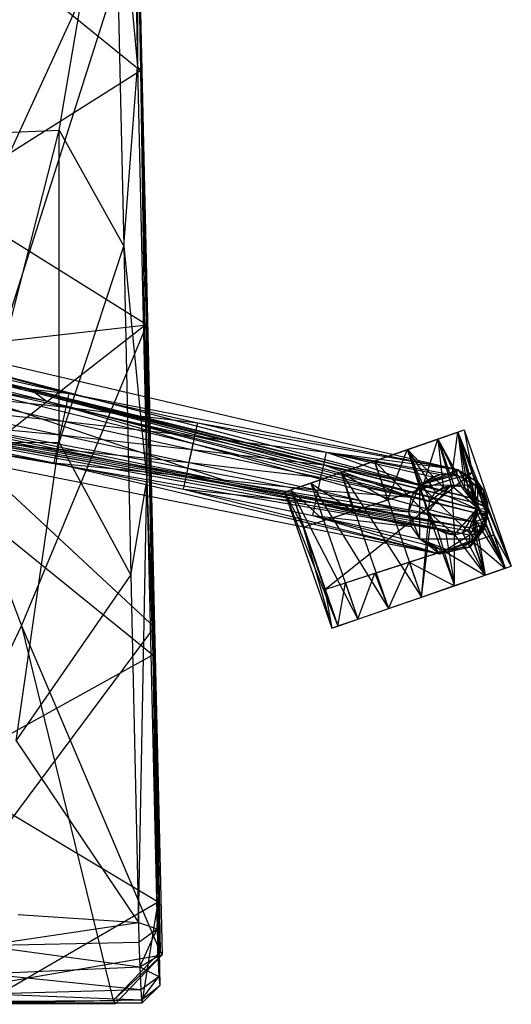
# Model space of a CAD drawing. Header units: inches. Extents: x -13.8 to 13.8, y -14.8 to 12.9.
# Tile 4 of 8: x 7.2 to 13.8, y -10.1 to 3.1. Entities that reach past the tile are written whole.
import ezdxf

# ---------------------------------------------------------------- set-up
doc = ezdxf.new("R2010")
doc.units = ezdxf.units.IN
doc.layers.get('0').update_dxf_attribs({"true_color": 0xc2ced6})

msp = doc.modelspace()

# ---------------------------------------------------------------- linework, layer by layer
at = {"color": 8, "true_color": 0x8c8177}
for p, q in [((7.734, 1.651), (8.471, 5.98)), ((8.471, 5.98), (8.603, 0.089)), ((8.471, 5.98), (8.79, 2.504)), ((8.773, 5.192), (8.79, 2.504)), ((5.841, -1.322), (8.783, 5.076)), ((8.783, 5.076), (8.913, -0.968)), ((8.785, 4.659), (8.79, 2.504)), ((8.785, 4.659), (8.831, 2.455)), ((6.148, 4.64), (8.831, 2.455)), ((6.477, -2.681), (8.799, 4.61)), ((8.799, 4.61), (8.913, -0.968)), ((8.799, 4.61), (9.018, -5.04)), ((8.762, 3.746), (8.79, 2.504)), ((8.777, 3.436), (8.79, 2.504)), ((6.147, 0.767), (8.831, 2.455)), ((8.603, 0.089), (8.79, 2.504)), ((8.79, 2.504), (8.831, 2.455)), ((8.79, 2.504), (8.916, -3.063)), ((8.831, 2.455), (8.903, -0.961)), ((8.831, 2.455), (8.916, -3.063)), ((6.47, 1.599), (7.734, 1.651)), ((6.666, -2.547), (7.734, 1.651)), ((7.732, -2.553), (7.734, 1.651)), ((7.734, 1.651), (8.603, 0.089)), ((6.147, 0.767), (8.903, -0.961)), ((7.732, -2.553), (8.603, 0.089)), ((8.603, 0.089), (8.698, -4.339)), ((8.603, 0.089), (8.916, -3.063)), ((5.841, -1.322), (8.913, -0.968)), ((6.147, -3.11), (8.903, -0.961)), ((7.225, -5.023), (8.913, -0.968)), ((8.903, -0.961), (8.916, -3.063)), ((8.903, -0.961), (8.996, -5.412)), ((8.913, -0.968), (9.018, -5.04)), ((8.913, -0.968), (9.092, -9.413)), ((5.841, -1.322), (7.225, -5.023)), ((6.666, -2.547), (7.732, -2.553)), ((7.155, -6.572), (7.732, -2.553)), ((7.732, -2.553), (8.698, -4.339)), ((6.477, -2.681), (9.018, -5.04)), ((6.147, -3.11), (8.996, -5.412)), ((8.698, -4.339), (8.916, -3.063)), ((8.801, -9.019), (8.916, -3.063)), ((8.916, -3.063), (8.996, -5.412)), ((8.916, -3.063), (9.052, -9.103)), ((7.155, -6.572), (8.698, -4.339)), ((8.698, -4.339), (8.801, -9.019)), ((4.827, -10.088), (7.225, -5.023)), ((7.225, -5.023), (8.462, -10.069)), ((7.225, -5.023), (9.092, -9.413)), ((5.235, -10.119), (9.018, -5.04)), ((9.018, -5.04), (9.092, -9.413)), ((9.018, -5.04), (9.12, -9.455)), ((6.147, -6.988), (8.996, -5.412)), ((8.996, -5.412), (9.052, -9.103)), ((8.996, -5.412), (9.065, -8.741)), ((7.155, -6.572), (8.801, -9.019)), ((6.147, -6.988), (9.065, -8.741)), ((6.706, -10.111), (9.065, -8.741)), ((8.852, -10.098), (9.065, -8.741)), ((9.052, -9.103), (9.065, -8.741)), ((9.064, -9.472), (9.065, -8.741)), ((9.065, -8.741), (9.076, -9.746)), ((9.065, -8.741), (9.089, -9.864)), ((7.181, -8.911), (8.801, -9.019)), ((6.711, -9.328), (8.801, -9.019)), ((8.801, -9.019), (8.805, -9.281)), ((8.801, -9.019), (9.052, -9.103)), ((8.805, -9.281), (9.052, -9.103)), ((8.821, -9.616), (9.052, -9.103)), ((9.052, -9.103), (9.064, -9.472)), ((6.711, -9.328), (8.805, -9.281)), ((8.805, -9.281), (8.821, -9.616)), ((6.711, -9.328), (8.821, -9.616)), ((8.462, -10.069), (9.092, -9.413)), ((9.092, -9.413), (9.12, -9.455)), ((5.235, -10.119), (9.12, -9.455)), ((8.462, -10.069), (9.12, -9.455)), ((8.491, -10.109), (9.12, -9.455)), ((8.821, -9.616), (9.064, -9.472)), ((9.064, -9.472), (9.076, -9.746)), ((6.724, -9.706), (8.821, -9.616)), ((8.821, -9.616), (8.833, -9.918)), ((8.821, -9.616), (9.076, -9.746)), ((6.724, -9.706), (8.833, -9.918)), ((8.833, -9.918), (9.076, -9.746)), ((8.843, -10.061), (9.076, -9.746)), ((9.076, -9.746), (9.089, -9.864)), ((6.742, -9.976), (8.833, -9.918)), ((8.833, -9.918), (8.843, -10.061)), ((8.843, -10.061), (9.089, -9.864)), ((8.852, -10.098), (9.089, -9.864)), ((4.827, -10.088), (8.462, -10.069)), ((5.235, -10.119), (8.462, -10.069)), ((6.742, -9.976), (8.843, -10.061)), ((6.762, -10.093), (8.843, -10.061)), ((8.462, -10.069), (8.491, -10.109)), ((8.843, -10.061), (8.852, -10.098)), ((4.595, -10.102), (8.852, -10.098)), ((5.235, -10.119), (8.491, -10.109)), ((6.706, -10.111), (8.852, -10.098)), ((6.762, -10.093), (8.852, -10.098))]:
    msp.add_line(p, q, dxfattribs=at)
at = {"color": 18, "true_color": 0x000000}
for p, q in [((1.465, -0.203), (7.869, -1.893)), ((1.465, -0.203), (13.099, -2.919)), ((1.465, -0.203), (13.365, -3.323)), ((1.216, -0.312), (7.334, -1.842)), ((1.216, -0.312), (13.365, -3.323)), ((1.847, -0.486), (7.334, -1.842)), ((1.847, -0.486), (7.407, -1.88)), ((2.448, -0.698), (7.407, -1.88)), ((2.448, -0.698), (7.558, -1.991)), ((0.958, -1.514), (11.169, -3.364)), ((0.958, -1.514), (13.263, -3.796)), ((1.478, -1.543), (10.026, -3.082)), ((1.478, -1.543), (13.308, -3.709)), ((1.527, -1.534), (10.026, -3.082)), ((6.137, -1.497), (7.869, -1.893)), ((1.141, -1.718), (7.667, -2.825)), ((1.141, -1.718), (12.853, -4.054)), ((1.141, -1.718), (13.263, -3.796)), ((5.718, -1.63), (7.558, -1.991)), ((5.718, -1.63), (9.465, -2.901)), ((5.718, -1.63), (9.537, -2.568)), ((6.095, -1.691), (7.828, -2.079)), ((6.095, -1.691), (7.869, -1.893)), ((7.334, -1.842), (7.407, -1.88)), ((7.334, -1.842), (12.968, -3.276)), ((7.334, -1.842), (13.365, -3.323)), ((7.334, -1.842), (13.372, -3.375)), ((3.317, -1.929), (11.169, -3.364)), ((3.317, -1.929), (13.308, -3.709)), ((6.053, -1.886), (7.788, -2.266)), ((6.053, -1.886), (7.828, -2.079)), ((7.407, -1.88), (7.558, -1.991)), ((7.407, -1.88), (12.968, -3.276)), ((7.407, -1.88), (13.366, -3.452)), ((7.828, -2.079), (7.869, -1.893)), ((7.869, -1.893), (9.6, -2.289)), ((7.869, -1.893), (13.099, -2.919)), ((6.011, -2.081), (7.748, -2.452)), ((6.011, -2.081), (7.788, -2.266)), ((7.558, -1.991), (9.537, -2.568)), ((7.558, -1.991), (13.356, -3.506)), ((7.558, -1.991), (13.366, -3.452)), ((7.788, -2.266), (7.828, -2.079)), ((7.828, -2.079), (9.562, -2.467)), ((7.828, -2.079), (9.6, -2.289)), ((5.6, -2.175), (9.465, -2.901)), ((5.6, -2.175), (10.026, -3.082)), ((5.969, -2.275), (7.707, -2.639)), ((5.969, -2.275), (7.748, -2.452)), ((7.748, -2.452), (7.788, -2.266)), ((7.788, -2.266), (9.523, -2.646)), ((7.788, -2.266), (9.562, -2.467)), ((9.562, -2.467), (9.6, -2.289)), ((9.6, -2.289), (11.332, -2.685)), ((9.6, -2.289), (13.099, -2.919)), ((10.853, -3.193), (13.185, -2.385)), ((12.831, -2.508), (13.185, -2.385)), ((13.1, -2.414), (13.185, -2.385)), ((13.101, -2.414), (13.185, -2.385)), ((13.185, -2.385), (13.294, -2.957)), ((13.185, -2.385), (13.82, -4.217)), ((5.926, -2.47), (7.667, -2.825)), ((5.926, -2.47), (7.707, -2.639)), ((7.707, -2.639), (7.748, -2.452)), ((7.748, -2.452), (9.484, -2.824)), ((7.748, -2.452), (9.523, -2.646)), ((9.523, -2.646), (9.562, -2.467)), ((9.562, -2.467), (11.295, -2.855)), ((9.562, -2.467), (11.332, -2.685)), ((10.853, -3.193), (13.101, -2.414)), ((10.853, -3.193), (12.831, -2.508)), ((11.53, -2.958), (12.831, -2.508)), ((12.42, -2.65), (12.831, -2.508)), ((12.422, -2.649), (13.101, -2.414)), ((12.422, -2.649), (12.832, -2.507)), ((12.622, -3.174), (12.831, -2.508)), ((12.831, -2.508), (13.1, -2.414)), ((12.831, -2.508), (13.017, -3.046)), ((12.832, -2.507), (13.101, -2.414)), ((12.832, -2.507), (12.902, -3.153)), ((12.832, -2.507), (13.012, -3.127)), ((12.832, -2.507), (13.046, -3.126)), ((12.832, -2.507), (13.147, -3.146)), ((12.832, -2.507), (13.194, -3.167)), ((13.017, -3.046), (13.1, -2.414)), ((13.1, -2.414), (13.294, -2.957)), ((13.101, -2.414), (13.194, -3.167)), ((13.101, -2.414), (13.24, -3.196)), ((13.101, -2.414), (13.287, -3.24)), ((13.101, -2.414), (13.325, -3.294)), ((13.101, -2.414), (13.353, -3.358)), ((13.101, -2.414), (13.735, -4.246)), ((13.101, -2.414), (13.82, -4.217)), ((7.667, -2.825), (7.707, -2.639)), ((7.707, -2.639), (9.446, -3.002)), ((7.707, -2.639), (9.484, -2.824)), ((9.465, -2.901), (9.537, -2.568)), ((9.484, -2.824), (9.523, -2.646)), ((9.523, -2.646), (11.258, -3.025)), ((9.523, -2.646), (11.295, -2.855)), ((9.537, -2.568), (13.33, -3.626)), ((9.537, -2.568), (13.356, -3.506)), ((10.853, -3.193), (12.422, -2.649)), ((11.53, -2.958), (12.42, -2.65)), ((11.532, -2.957), (12.422, -2.649)), ((11.975, -2.804), (12.42, -2.65)), ((11.977, -2.803), (12.422, -2.649)), ((12.156, -3.326), (12.42, -2.65)), ((12.42, -2.65), (12.622, -3.174)), ((12.422, -2.649), (12.701, -3.483)), ((12.422, -2.649), (12.712, -3.551)), ((12.422, -2.649), (12.723, -3.339)), ((12.422, -2.649), (12.799, -3.223)), ((12.422, -2.649), (12.902, -3.153)), ((11.295, -2.855), (11.332, -2.685)), ((11.332, -2.685), (12.59, -3.125)), ((11.332, -2.685), (12.764, -3.014)), ((11.332, -2.685), (12.863, -2.986)), ((11.332, -2.685), (12.965, -2.977)), ((11.332, -2.685), (13.099, -2.919)), ((7.667, -2.825), (9.407, -3.181)), ((7.667, -2.825), (9.446, -3.002)), ((7.667, -2.825), (12.853, -4.054)), ((9.446, -3.002), (9.484, -2.824)), ((9.465, -2.901), (10.026, -3.082)), ((9.465, -2.901), (13.33, -3.626)), ((9.484, -2.824), (11.221, -3.196)), ((9.484, -2.824), (11.258, -3.025)), ((11.258, -3.025), (11.295, -2.855)), ((11.295, -2.855), (12.475, -3.29)), ((11.295, -2.855), (12.59, -3.125)), ((11.53, -2.958), (11.975, -2.804)), ((11.532, -2.957), (11.977, -2.803)), ((11.975, -2.804), (12.156, -3.326)), ((11.977, -2.803), (12.612, -4.635)), ((11.977, -2.803), (12.712, -3.551)), ((9.407, -3.181), (9.446, -3.002)), ((9.446, -3.002), (11.184, -3.366)), ((9.446, -3.002), (11.221, -3.196)), ((10.852, -3.193), (11.53, -2.958)), ((10.853, -3.193), (11.532, -2.957)), ((10.853, -3.193), (11.53, -2.958)), ((11.02, -3.694), (13.294, -2.957)), ((11.121, -3.1), (11.53, -2.958)), ((11.122, -3.099), (11.532, -2.957)), ((11.221, -3.196), (11.258, -3.025)), ((11.258, -3.025), (12.475, -3.29)), ((11.295, -3.605), (13.294, -2.957)), ((11.295, -3.605), (13.017, -3.046)), ((11.311, -4.533), (13.294, -2.957)), ((11.53, -2.958), (11.69, -3.477)), ((11.53, -2.958), (12.156, -3.326)), ((11.532, -2.957), (12.167, -4.789)), ((11.532, -2.957), (12.612, -4.635)), ((11.69, -3.477), (13.017, -3.046)), ((12.59, -3.125), (12.965, -2.977)), ((12.59, -3.125), (13.025, -2.98)), ((12.59, -3.125), (12.863, -2.986)), ((12.59, -3.125), (13.083, -2.99)), ((12.59, -3.125), (12.764, -3.014)), ((12.622, -3.174), (13.017, -3.046)), ((12.764, -3.014), (12.863, -2.986)), ((12.863, -2.986), (12.965, -2.977)), ((12.965, -2.977), (13.099, -2.919)), ((12.965, -2.977), (13.025, -2.98)), ((13.017, -3.046), (13.294, -2.957)), ((13.025, -2.98), (13.099, -2.919)), ((13.025, -2.98), (13.083, -2.99)), ((13.083, -2.99), (13.099, -2.919)), ((13.083, -2.99), (13.339, -3.128)), ((13.099, -2.919), (13.339, -3.128)), ((13.099, -2.919), (13.363, -3.081)), ((13.099, -2.919), (13.365, -3.323)), ((13.294, -2.957), (13.584, -3.795)), ((13.294, -2.957), (13.82, -4.217)), ((9.407, -3.181), (11.148, -3.536)), ((9.407, -3.181), (11.184, -3.366)), ((9.407, -3.181), (12.853, -4.054)), ((10.026, -3.082), (13.308, -3.709)), ((10.026, -3.082), (13.33, -3.626)), ((10.852, -3.193), (11.121, -3.1)), ((10.853, -3.193), (11.122, -3.099)), ((11.121, -3.1), (11.295, -3.605)), ((11.121, -3.1), (11.69, -3.477)), ((11.122, -3.099), (11.756, -4.931)), ((11.122, -3.099), (12.167, -4.789)), ((11.69, -3.477), (12.622, -3.174)), ((12.156, -3.326), (12.622, -3.174)), ((12.434, -3.487), (12.59, -3.125)), ((12.475, -3.29), (12.59, -3.125)), ((12.587, -3.849), (12.59, -3.125)), ((12.59, -3.125), (12.59, -3.125)), ((12.59, -3.125), (13.336, -3.852)), ((12.59, -3.125), (13.339, -3.128)), ((12.701, -3.483), (13.012, -3.127)), ((12.723, -3.339), (13.012, -3.127)), ((12.799, -3.223), (13.012, -3.127)), ((12.799, -3.223), (12.902, -3.153)), ((12.902, -3.153), (13.012, -3.127)), ((13.012, -3.127), (13.046, -3.126)), ((13.012, -3.127), (13.012, -3.127)), ((13.012, -3.127), (13.057, -3.795)), ((13.012, -3.127), (13.147, -3.146)), ((13.012, -3.127), (13.369, -3.439)), ((13.046, -3.126), (13.147, -3.146)), ((13.147, -3.146), (13.194, -3.167)), ((13.147, -3.146), (13.369, -3.439)), ((13.194, -3.167), (13.24, -3.196)), ((13.194, -3.167), (13.369, -3.439)), ((13.336, -3.852), (13.339, -3.128)), ((13.339, -3.128), (13.363, -3.081)), ((13.339, -3.128), (13.339, -3.128)), ((13.339, -3.128), (13.44, -3.191)), ((13.339, -3.128), (13.453, -3.293)), ((13.339, -3.128), (13.493, -3.491)), ((13.363, -3.081), (13.365, -3.323)), ((13.363, -3.081), (13.44, -3.191)), ((13.363, -3.081), (13.467, -3.395)), ((10.767, -3.222), (10.852, -3.193)), ((10.767, -3.222), (10.853, -3.193)), ((10.767, -3.222), (11.02, -3.694)), ((10.767, -3.222), (11.402, -5.054)), ((10.767, -3.222), (11.487, -5.024)), ((10.852, -3.193), (10.853, -3.193)), ((10.852, -3.193), (11.02, -3.694)), ((10.852, -3.193), (11.295, -3.605)), ((10.853, -3.193), (11.487, -5.024)), ((10.853, -3.193), (11.756, -4.931)), ((11.184, -3.366), (11.221, -3.196)), ((11.221, -3.196), (12.434, -3.487)), ((11.221, -3.196), (12.475, -3.29)), ((12.434, -3.487), (12.475, -3.29)), ((12.723, -3.339), (12.799, -3.223)), ((12.968, -3.276), (13.366, -3.452)), ((12.968, -3.276), (13.372, -3.375)), ((13.24, -3.196), (13.287, -3.24)), ((13.24, -3.196), (13.369, -3.439)), ((13.287, -3.24), (13.325, -3.294)), ((13.287, -3.24), (13.369, -3.439)), ((13.325, -3.294), (13.353, -3.358)), ((13.325, -3.294), (13.369, -3.439)), ((13.44, -3.191), (13.453, -3.293)), ((13.44, -3.191), (13.467, -3.395)), ((13.44, -3.191), (13.493, -3.439)), ((13.44, -3.191), (13.498, -3.364)), ((13.44, -3.191), (13.5, -3.438)), ((13.453, -3.293), (13.493, -3.491)), ((13.453, -3.293), (13.498, -3.364)), ((11.148, -3.536), (11.184, -3.366)), ((11.169, -3.364), (13.263, -3.796)), ((11.169, -3.364), (13.291, -3.751)), ((11.169, -3.364), (13.308, -3.709)), ((11.184, -3.366), (12.434, -3.487)), ((11.184, -3.366), (12.474, -3.684)), ((11.69, -3.477), (12.156, -3.326)), ((12.701, -3.483), (12.723, -3.339)), ((13.057, -3.795), (13.369, -3.439)), ((13.164, -3.77), (13.369, -3.439)), ((13.251, -3.717), (13.369, -3.439)), ((13.302, -3.663), (13.369, -3.439)), ((13.34, -3.599), (13.369, -3.439)), ((13.353, -3.358), (13.369, -3.439)), ((13.353, -3.358), (13.735, -4.246)), ((13.363, -3.525), (13.369, -3.439)), ((13.365, -3.323), (13.372, -3.375)), ((13.365, -3.323), (13.467, -3.395)), ((13.366, -3.452), (13.372, -3.375)), ((13.366, -3.452), (13.493, -3.439)), ((13.369, -3.439), (13.369, -3.439)), ((13.369, -3.439), (13.735, -4.246)), ((13.372, -3.375), (13.467, -3.395)), ((13.372, -3.375), (13.493, -3.439)), ((13.467, -3.395), (13.493, -3.439)), ((13.493, -3.491), (13.498, -3.364)), ((13.493, -3.439), (13.5, -3.438)), ((13.493, -3.439), (13.503, -3.507)), ((13.498, -3.364), (13.5, -3.438)), ((13.498, -3.364), (13.506, -3.456)), ((13.5, -3.438), (13.503, -3.507)), ((13.5, -3.438), (13.503, -3.502)), ((13.5, -3.438), (13.506, -3.456)), ((11.148, -3.536), (12.474, -3.684)), ((11.148, -3.536), (12.587, -3.849)), ((11.148, -3.536), (12.716, -3.942)), ((11.148, -3.536), (12.853, -4.054)), ((11.295, -3.605), (11.69, -3.477)), ((12.434, -3.487), (12.474, -3.684)), ((12.434, -3.487), (12.587, -3.849)), ((12.612, -4.635), (12.712, -3.551)), ((12.701, -3.483), (12.701, -3.483)), ((12.701, -3.483), (12.712, -3.551)), ((12.701, -3.483), (12.738, -3.615)), ((12.701, -3.483), (12.823, -3.72)), ((12.701, -3.483), (13.057, -3.795)), ((12.712, -3.551), (12.738, -3.615)), ((13.33, -3.626), (13.356, -3.506)), ((13.33, -3.626), (13.5, -3.544)), ((13.336, -3.852), (13.493, -3.491)), ((13.34, -3.599), (13.363, -3.525)), ((13.356, -3.506), (13.366, -3.452)), ((13.356, -3.506), (13.44, -3.518)), ((13.356, -3.506), (13.5, -3.544)), ((13.356, -3.506), (13.503, -3.507)), ((13.363, -3.525), (13.735, -4.246)), ((13.366, -3.452), (13.503, -3.507)), ((13.44, -3.518), (13.503, -3.507)), ((13.44, -3.518), (13.5, -3.544)), ((13.448, -3.728), (13.506, -3.456)), ((13.448, -3.728), (13.493, -3.491)), ((13.451, -3.688), (13.493, -3.491)), ((13.465, -3.648), (13.5, -3.544)), ((13.475, -3.654), (13.506, -3.456)), ((13.475, -3.654), (13.503, -3.502)), ((13.475, -3.654), (13.5, -3.544)), ((13.493, -3.491), (13.506, -3.456)), ((13.5, -3.544), (13.503, -3.502)), ((13.5, -3.544), (13.503, -3.507)), ((13.503, -3.502), (13.506, -3.456)), ((13.503, -3.507), (13.503, -3.502)), ((11.02, -3.694), (11.295, -3.605)), ((11.02, -3.694), (11.311, -4.533)), ((11.02, -3.694), (11.402, -5.054)), ((12.474, -3.684), (12.587, -3.849)), ((12.612, -4.635), (12.738, -3.615)), ((12.738, -3.615), (12.823, -3.72)), ((12.738, -3.615), (13.057, -4.481)), ((13.251, -3.717), (13.302, -3.663)), ((13.28, -3.945), (13.465, -3.648)), ((13.291, -3.751), (13.308, -3.709)), ((13.302, -3.663), (13.34, -3.599)), ((13.302, -3.663), (13.466, -4.339)), ((13.308, -3.709), (13.33, -3.626)), ((13.308, -3.709), (13.465, -3.648)), ((13.308, -3.709), (13.335, -3.719)), ((13.308, -3.709), (13.39, -3.741)), ((13.33, -3.626), (13.465, -3.648)), ((13.336, -3.852), (13.451, -3.688)), ((13.34, -3.599), (13.466, -4.339)), ((13.34, -3.599), (13.735, -4.246)), ((13.388, -3.789), (13.465, -3.648)), ((13.39, -3.741), (13.465, -3.648)), ((13.418, -3.752), (13.465, -3.648)), ((13.448, -3.728), (13.465, -3.648)), ((13.448, -3.728), (13.475, -3.654)), ((13.448, -3.728), (13.451, -3.688)), ((13.465, -3.648), (13.475, -3.654)), ((11.311, -4.533), (13.584, -3.795)), ((11.586, -4.443), (13.584, -3.795)), ((12.823, -3.72), (12.937, -3.781)), ((12.823, -3.72), (13.057, -4.481)), ((12.823, -3.72), (13.057, -3.795)), ((12.853, -4.054), (13.263, -3.796)), ((12.937, -3.781), (13.057, -4.481)), ((12.937, -3.781), (13.057, -3.795)), ((13.057, -3.795), (13.164, -3.77)), ((13.057, -4.481), (13.057, -3.795)), ((13.057, -3.795), (13.057, -3.795)), ((13.057, -3.795), (13.466, -4.339)), ((13.164, -3.77), (13.251, -3.717)), ((13.164, -3.77), (13.466, -4.339)), ((13.251, -3.717), (13.466, -4.339)), ((13.253, -3.964), (13.388, -3.789)), ((13.253, -3.964), (13.263, -3.796)), ((13.263, -3.796), (13.291, -3.751)), ((13.263, -3.796), (13.418, -3.752)), ((13.263, -3.796), (13.388, -3.789)), ((13.28, -3.945), (13.448, -3.728)), ((13.28, -3.945), (13.388, -3.789)), ((13.291, -3.751), (13.335, -3.719)), ((13.291, -3.751), (13.39, -3.741)), ((13.291, -3.751), (13.418, -3.752)), ((13.307, -3.885), (13.584, -3.795)), ((13.335, -3.719), (13.39, -3.741)), ((13.336, -3.852), (13.448, -3.728)), ((13.388, -3.789), (13.418, -3.752)), ((13.39, -3.741), (13.418, -3.752)), ((13.584, -3.795), (13.734, -4.246)), ((13.584, -3.795), (13.82, -4.217)), ((11.586, -4.443), (13.307, -3.885)), ((11.981, -4.315), (13.307, -3.885)), ((12.587, -3.849), (12.587, -3.849)), ((12.587, -3.849), (12.716, -3.942)), ((12.587, -3.849), (12.789, -3.973)), ((12.587, -3.849), (12.866, -3.992)), ((12.587, -3.849), (12.961, -4.001)), ((12.587, -3.849), (13.336, -3.852)), ((12.716, -3.942), (12.789, -3.973)), ((12.716, -3.942), (12.853, -4.054)), ((12.789, -3.973), (12.853, -4.054)), ((12.789, -3.973), (12.866, -3.992)), ((12.853, -4.054), (13.163, -3.963)), ((12.853, -4.054), (13.253, -3.964)), ((12.912, -4.013), (13.307, -3.885)), ((12.961, -4.001), (13.336, -3.852)), ((12.961, -4.001), (13.163, -3.963)), ((13.163, -3.963), (13.336, -3.852)), ((13.163, -3.963), (13.253, -3.964)), ((13.253, -3.964), (13.336, -3.852)), ((13.253, -3.964), (13.28, -3.945)), ((13.28, -3.945), (13.336, -3.852)), ((13.307, -3.885), (13.465, -4.34)), ((13.307, -3.885), (13.734, -4.246)), ((13.336, -3.852), (13.336, -3.852)), ((11.981, -4.315), (12.912, -4.013)), ((12.446, -4.164), (12.912, -4.013)), ((12.853, -4.054), (12.866, -3.992)), ((12.853, -4.054), (12.961, -4.001)), ((12.866, -3.992), (12.961, -4.001)), ((12.912, -4.013), (13.055, -4.482)), ((12.912, -4.013), (13.465, -4.34)), ((11.755, -4.932), (13.82, -4.217)), ((11.756, -4.931), (13.82, -4.217)), ((11.981, -4.315), (12.446, -4.164)), ((12.165, -4.79), (12.446, -4.164)), ((12.446, -4.164), (12.61, -4.636)), ((12.446, -4.164), (13.055, -4.482)), ((13.055, -4.482), (13.82, -4.217)), ((13.466, -4.339), (13.82, -4.217)), ((13.734, -4.246), (13.82, -4.217)), ((13.735, -4.246), (13.82, -4.217)), ((11.586, -4.443), (11.981, -4.315)), ((11.755, -4.932), (11.981, -4.315)), ((11.756, -4.931), (13.466, -4.339)), ((11.981, -4.315), (12.165, -4.79)), ((12.612, -4.635), (13.466, -4.339)), ((13.055, -4.482), (13.734, -4.246)), ((13.055, -4.482), (13.465, -4.34)), ((13.057, -4.481), (13.466, -4.339)), ((13.465, -4.34), (13.734, -4.246)), ((13.466, -4.339), (13.735, -4.246)), ((11.311, -4.533), (11.586, -4.443)), ((11.486, -5.025), (11.586, -4.443)), ((11.586, -4.443), (11.755, -4.932)), ((11.755, -4.932), (13.055, -4.482)), ((12.61, -4.636), (13.055, -4.482)), ((12.612, -4.635), (13.057, -4.481)), ((11.311, -4.533), (11.402, -5.054)), ((11.311, -4.533), (11.486, -5.025)), ((11.755, -4.932), (12.61, -4.636)), ((11.756, -4.931), (12.612, -4.635)), ((12.165, -4.79), (12.61, -4.636)), ((12.167, -4.789), (12.612, -4.635)), ((11.755, -4.932), (12.165, -4.79)), ((11.756, -4.931), (12.167, -4.789)), ((11.402, -5.054), (11.755, -4.932)), ((11.402, -5.054), (11.487, -5.024)), ((11.402, -5.054), (11.486, -5.025)), ((11.486, -5.025), (11.755, -4.932)), ((11.487, -5.024), (11.756, -4.931)), ((11.487, -5.024), (11.755, -4.932)), ((11.755, -4.932), (11.756, -4.931))]:
    msp.add_line(p, q, dxfattribs=at)

doc.saveas('drawing.dxf')
